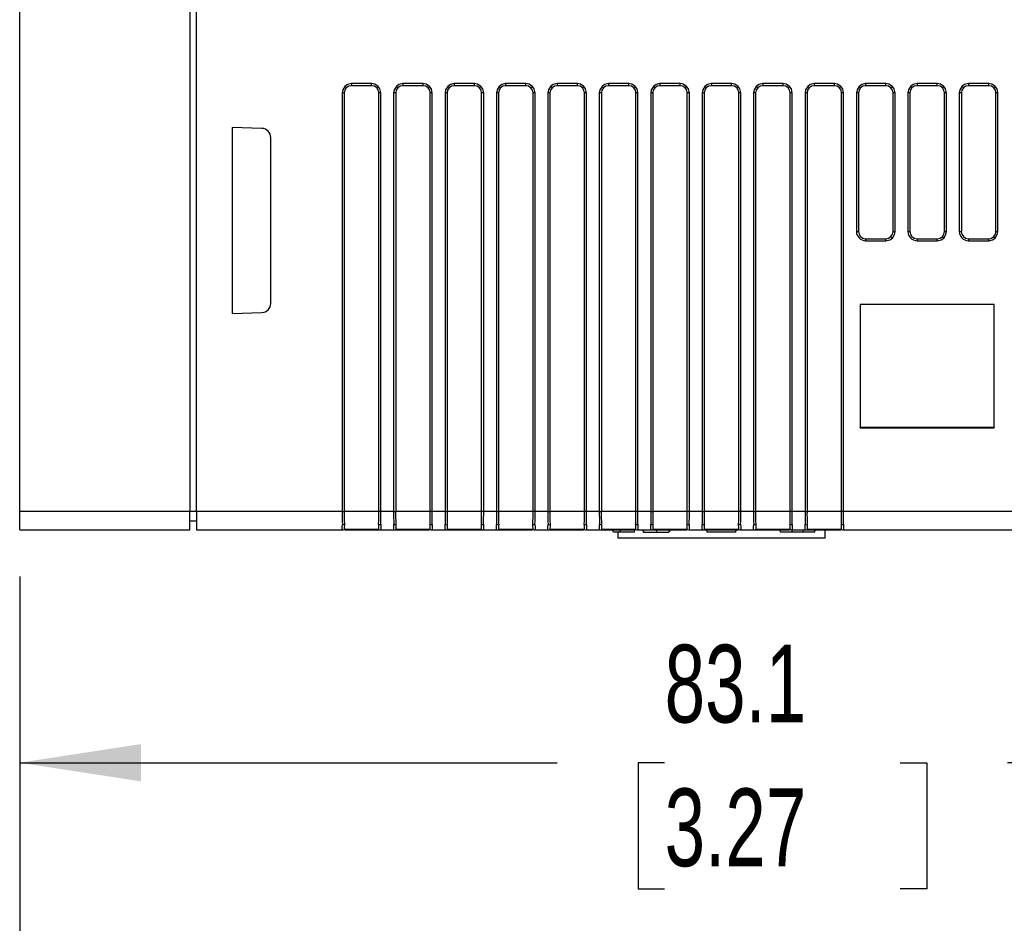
# Model space of a CAD drawing. Header units: millimetres. Extents: x 0 to 1397, y 0 to 1080.
# Tile 10 of 28: x 819 to 953, y 179 to 302. Entities that reach past the tile are written whole.
import ezdxf

# ---------------------------------------------------------------- set-up
doc = ezdxf.new("R2010")
doc.units = ezdxf.units.MM
doc.header["$LTSCALE"] = 5
doc.layers.add('DIMENSIONS', color=140, linetype='Continuous', lineweight=25)
doc.styles.add('SLDTEXTSTYLE0', font='TXT', dxfattribs={"width": 0.7})
doc.dimstyles.new('SLDDIMSTYLE1', dxfattribs={"dimtxt": 10.790039, "dimasz": 16.51, "dimexe": 0, "dimexo": 0.0625, "dimgap": 2.69751, "dimtad": 0, "dimtih": 1, "dimtoh": 1, "dimdec": 1, "dimlfac": 0.4, "dimrnd": 1e-09, "dimzin": 12, "dimdsep": 46, "dimtxsty": 'SLDTEXTSTYLE0', "dimsah": 1, "dimcen": 0.09, "dimadec": 0, "dimazin": 3, "dimtfac": 1, "dimtdec": 1, "dimtofl": 0, "dimtmove": 0, "dimatfit": 3, "dimfxl": 0, "dimfrac": 2, "dimtolj": 1, "dimtzin": 12, "dimarcsym": 0})

# ---------------------------------------------------------------- blocks, each defined once
blk = doc.blocks.new('_D_2')
at = {"layer": 'DIMENSIONS'}
for p, q in [((1027.06, 281.4), (1027.06, 184.55)), ((819.41, 225.77), (819.41, 184.55)), ((819.41, 200.42), (892.58, 200.42)), ((907.2, 200.42), (903.58, 200.42)), ((903.58, 200.42), (903.58, 183.27)), ((939.27, 200.42), (942.89, 200.42)), ((942.89, 200.42), (942.89, 183.27)), ((1027.06, 200.42), (953.89, 200.42)), ((903.58, 183.27), (907.2, 183.27)), ((942.89, 183.27), (939.27, 183.27))]:
    blk.add_line(p, q, dxfattribs=at)
for points in [[(819.41, 200.42), (835.92, 197.88), (835.92, 202.96)], [(1027.06, 200.42), (1010.55, 202.96), (1010.55, 197.88)]]:
    blk.add_solid(points, dxfattribs=at)
at = {"layer": 'DIMENSIONS', "char_height": 10.583, "attachment_point": 1, "style": 'SLDTEXTSTYLE0'}
for s, insert in [('83.1', (907.2, 216.48)), ('3.27', (907.2, 196.91))]:
    blk.add_mtext(s, dxfattribs=dict(at, insert=insert))
blk = doc.blocks.new('_D_3')
at = {"layer": 'DIMENSIONS'}
for p, q in [((819.41, 225.77), (819.41, 143.99)), ((1036.56, 210.15), (1036.56, 143.99)), ((819.41, 159.86), (897.33, 159.86)), ((911.95, 159.86), (908.33, 159.86)), ((908.33, 159.86), (908.33, 142.72)), ((944.02, 159.86), (947.64, 159.86)), ((947.64, 159.86), (947.64, 142.72)), ((1036.56, 159.86), (958.64, 159.86)), ((908.33, 142.72), (911.95, 142.72)), ((947.64, 142.72), (944.02, 142.72))]:
    blk.add_line(p, q, dxfattribs=at)
for points in [[(819.41, 159.86), (835.92, 157.32), (835.92, 162.4)], [(1036.56, 159.86), (1020.05, 162.4), (1020.05, 157.32)]]:
    blk.add_solid(points, dxfattribs=at)
at = {"layer": 'DIMENSIONS', "char_height": 10.583, "attachment_point": 1, "style": 'SLDTEXTSTYLE0'}
for s, insert in [('86.9', (911.95, 175.92)), ('3.42', (911.95, 156.36))]:
    blk.add_mtext(s, dxfattribs=dict(at, insert=insert))

msp = doc.modelspace()

# ---------------------------------------------------------------- linework, layer by layer
for p, q in [((819.41, 234.62), (819.41, 422.12)), ((842.59, 422.12), (842.59, 234.62)), ((843.47, 234.62), (843.47, 422.12)), ((863.87, 292.32), (863.68, 292.51)), ((867.32, 292.88), (864.56, 292.88)), ((864.56, 292.88), (864.56, 292.6)), ((867.32, 292.6), (864.56, 292.6)), ((867.32, 292.6), (867.32, 292.88)), ((868.01, 292.32), (868.2, 292.51)), ((870.87, 292.32), (870.68, 292.51)), ((874.32, 292.88), (871.56, 292.88)), ((871.56, 292.88), (871.56, 292.6)), ((874.32, 292.6), (871.56, 292.6)), ((874.32, 292.6), (874.32, 292.88)), ((875.01, 292.32), (875.2, 292.51)), ((877.87, 292.32), (877.68, 292.51)), ((881.32, 292.88), (878.56, 292.88)), ((878.56, 292.88), (878.56, 292.6)), ((881.32, 292.6), (878.56, 292.6)), ((881.32, 292.6), (881.32, 292.88)), ((882.01, 292.32), (882.2, 292.51)), ((884.87, 292.32), (884.68, 292.51)), ((888.32, 292.88), (885.56, 292.88)), ((885.56, 292.88), (885.56, 292.6)), ((888.32, 292.6), (885.56, 292.6)), ((888.32, 292.6), (888.32, 292.88)), ((889.01, 292.32), (889.2, 292.51)), ((891.87, 292.32), (891.68, 292.51)), ((895.32, 292.88), (892.56, 292.88)), ((892.56, 292.88), (892.56, 292.6)), ((895.32, 292.6), (892.56, 292.6)), ((895.32, 292.6), (895.32, 292.88)), ((896.01, 292.32), (896.2, 292.51)), ((898.87, 292.32), (898.68, 292.51)), ((902.32, 292.88), (899.56, 292.88)), ((899.56, 292.88), (899.56, 292.6)), ((902.32, 292.6), (899.56, 292.6)), ((902.32, 292.6), (902.32, 292.88)), ((903.01, 292.32), (903.2, 292.51)), ((905.87, 292.32), (905.68, 292.51)), ((909.32, 292.88), (906.56, 292.88)), ((906.56, 292.88), (906.56, 292.6)), ((909.32, 292.6), (906.56, 292.6)), ((909.32, 292.6), (909.32, 292.88)), ((910.01, 292.32), (910.2, 292.51)), ((912.87, 292.32), (912.68, 292.51)), ((916.32, 292.88), (913.56, 292.88)), ((913.56, 292.88), (913.56, 292.6)), ((916.32, 292.6), (913.56, 292.6)), ((916.32, 292.6), (916.32, 292.88)), ((917.01, 292.32), (917.2, 292.51)), ((919.87, 292.32), (919.68, 292.51)), ((923.32, 292.88), (920.56, 292.88)), ((920.56, 292.88), (920.56, 292.6)), ((923.32, 292.6), (920.56, 292.6)), ((923.32, 292.6), (923.32, 292.88)), ((924.01, 292.32), (924.2, 292.51)), ((926.87, 292.32), (926.68, 292.51)), ((930.32, 292.88), (927.56, 292.88)), ((927.56, 292.88), (927.56, 292.6)), ((930.32, 292.6), (927.56, 292.6)), ((930.32, 292.6), (930.32, 292.88)), ((931.01, 292.32), (931.2, 292.51)), ((933.87, 292.32), (933.68, 292.51)), ((937.32, 292.88), (934.56, 292.88)), ((934.56, 292.88), (934.56, 292.6)), ((937.32, 292.6), (934.56, 292.6)), ((937.32, 292.6), (937.32, 292.88)), ((938.01, 292.32), (938.2, 292.51)), ((940.87, 292.32), (940.68, 292.51)), ((944.32, 292.88), (941.56, 292.88)), ((941.56, 292.88), (941.56, 292.6)), ((944.32, 292.6), (941.56, 292.6)), ((944.32, 292.6), (944.32, 292.88)), ((945.01, 292.32), (945.2, 292.51)), ((947.87, 292.32), (947.68, 292.51)), ((951.32, 292.88), (948.56, 292.88)), ((948.56, 292.88), (948.56, 292.6)), ((951.32, 292.6), (948.56, 292.6)), ((951.32, 292.6), (951.32, 292.88)), ((952.01, 292.32), (952.2, 292.51)), ((863.31, 291.63), (863.31, 234.62)), ((863.59, 291.63), (863.31, 291.63)), ((863.59, 291.63), (863.59, 234.62)), ((868.57, 291.63), (868.29, 291.63)), ((868.29, 234.62), (868.29, 291.63)), ((868.57, 234.62), (868.57, 291.63)), ((870.31, 291.63), (870.31, 234.62)), ((870.59, 291.63), (870.31, 291.63)), ((870.59, 291.63), (870.59, 234.62)), ((875.57, 291.63), (875.29, 291.63)), ((875.29, 234.62), (875.29, 291.63)), ((875.57, 234.62), (875.57, 291.63)), ((877.31, 291.63), (877.31, 234.62)), ((877.59, 291.63), (877.31, 291.63)), ((877.59, 291.63), (877.59, 234.62)), ((882.57, 291.63), (882.29, 291.63)), ((882.29, 234.62), (882.29, 291.63)), ((882.57, 234.62), (882.57, 291.63)), ((884.31, 291.63), (884.31, 234.62)), ((884.59, 291.63), (884.31, 291.63)), ((884.59, 291.63), (884.59, 234.62)), ((889.57, 291.63), (889.29, 291.63)), ((889.29, 234.62), (889.29, 291.63)), ((889.57, 234.62), (889.57, 291.63)), ((891.31, 291.63), (891.31, 234.62)), ((891.59, 291.63), (891.31, 291.63)), ((891.59, 291.63), (891.59, 234.62)), ((896.57, 291.63), (896.29, 291.63)), ((896.29, 234.62), (896.29, 291.63)), ((896.57, 234.62), (896.57, 291.63)), ((898.31, 291.63), (898.31, 234.62)), ((898.59, 291.63), (898.31, 291.63)), ((898.59, 291.63), (898.59, 234.62)), ((903.57, 291.63), (903.29, 291.63)), ((903.29, 234.62), (903.29, 291.63)), ((903.57, 234.62), (903.57, 291.63)), ((905.31, 291.63), (905.31, 234.62)), ((905.59, 291.63), (905.31, 291.63)), ((905.59, 291.63), (905.59, 234.62)), ((910.57, 291.63), (910.29, 291.63)), ((910.29, 234.62), (910.29, 291.63)), ((910.57, 234.62), (910.57, 291.63)), ((912.31, 291.63), (912.31, 234.62)), ((912.59, 291.63), (912.31, 291.63)), ((912.59, 291.63), (912.59, 234.62)), ((917.57, 291.63), (917.29, 291.63)), ((917.29, 234.62), (917.29, 291.63)), ((917.57, 234.62), (917.57, 291.63)), ((919.31, 291.63), (919.31, 234.62)), ((919.59, 291.63), (919.31, 291.63)), ((919.59, 291.63), (919.59, 234.62)), ((924.57, 291.63), (924.29, 291.63)), ((924.29, 234.62), (924.29, 291.63)), ((924.57, 234.62), (924.57, 291.63)), ((926.31, 291.63), (926.31, 234.62)), ((926.59, 291.63), (926.31, 291.63)), ((926.59, 291.63), (926.59, 234.62)), ((931.57, 291.63), (931.29, 291.63)), ((931.29, 234.62), (931.29, 291.63)), ((931.57, 234.62), (931.57, 291.63)), ((933.31, 291.63), (933.31, 272.75)), ((933.59, 291.63), (933.31, 291.63)), ((933.59, 291.63), (933.59, 272.75)), ((938.57, 291.63), (938.29, 291.63)), ((938.29, 272.75), (938.29, 291.63)), ((938.57, 272.75), (938.57, 291.63)), ((940.31, 291.63), (940.31, 272.75)), ((940.59, 291.63), (940.31, 291.63)), ((940.59, 291.63), (940.59, 272.75)), ((945.57, 291.63), (945.29, 291.63)), ((945.29, 272.75), (945.29, 291.63)), ((945.57, 272.75), (945.57, 291.63)), ((947.31, 291.63), (947.31, 272.75)), ((947.59, 291.63), (947.31, 291.63)), ((947.59, 291.63), (947.59, 272.75)), ((952.57, 291.63), (952.29, 291.63)), ((952.29, 272.75), (952.29, 291.63)), ((952.57, 272.75), (952.57, 291.63)), ((852.39, 286.79), (848.34, 286.93)), ((848.34, 286.93), (848.34, 261.57)), ((853.59, 262.96), (853.59, 285.54)), ((933.31, 272.75), (933.59, 272.75)), ((938.29, 272.75), (938.57, 272.75)), ((940.31, 272.75), (940.59, 272.75)), ((945.29, 272.75), (945.57, 272.75)), ((947.31, 272.75), (947.59, 272.75)), ((952.29, 272.75), (952.57, 272.75)), ((934.56, 271.77), (934.56, 271.5)), ((934.56, 271.77), (937.32, 271.77)), ((934.56, 271.5), (937.32, 271.5)), ((937.32, 271.5), (937.32, 271.77)), ((938.2, 271.86), (938.01, 272.06)), ((941.56, 271.77), (941.56, 271.5)), ((941.56, 271.77), (944.32, 271.77)), ((941.56, 271.5), (944.32, 271.5)), ((944.32, 271.5), (944.32, 271.77)), ((945.2, 271.86), (945.01, 272.06)), ((948.56, 271.77), (948.56, 271.5)), ((948.56, 271.77), (951.32, 271.77)), ((948.56, 271.5), (951.32, 271.5)), ((951.32, 271.5), (951.32, 271.77)), ((952.2, 271.86), (952.01, 272.06)), ((952.08, 262.82), (933.8, 262.82)), ((933.8, 262.82), (933.8, 246)), ((933.8, 262.82), (933.8, 262.82)), ((952.08, 262.82), (933.8, 262.82)), ((933.8, 262.82), (933.8, 246.06)), ((952.08, 246), (952.08, 262.82)), ((952.08, 262.82), (952.08, 262.82)), ((952.08, 246.06), (952.08, 262.82)), ((848.34, 261.57), (852.39, 261.71)), ((933.8, 246), (933.8, 246.06)), ((952.08, 246.06), (933.8, 246.06)), ((933.8, 246), (952.08, 246)), ((952.08, 246.06), (952.08, 246)), ((842.59, 234.62), (819.41, 234.62)), ((819.41, 232.12), (819.41, 234.62)), ((842.59, 232.12), (842.59, 234.62)), ((843.47, 234.62), (842.59, 234.62)), ((863.31, 234.62), (843.47, 234.62)), ((843.47, 234.62), (843.47, 232.12)), ((863.31, 234.62), (863.59, 234.62)), ((868.29, 234.62), (863.59, 234.62)), ((868.57, 234.62), (868.29, 234.62)), ((870.31, 234.62), (868.57, 234.62)), ((870.31, 234.62), (870.59, 234.62)), ((875.29, 234.62), (870.59, 234.62)), ((875.57, 234.62), (875.29, 234.62)), ((877.31, 234.62), (875.57, 234.62)), ((877.31, 234.62), (877.59, 234.62)), ((882.29, 234.62), (877.59, 234.62)), ((882.57, 234.62), (882.29, 234.62)), ((884.31, 234.62), (882.57, 234.62)), ((884.31, 234.62), (884.59, 234.62)), ((889.29, 234.62), (884.59, 234.62)), ((889.57, 234.62), (889.29, 234.62)), ((891.31, 234.62), (889.57, 234.62)), ((891.31, 234.62), (891.59, 234.62)), ((896.29, 234.62), (891.59, 234.62)), ((896.57, 234.62), (896.29, 234.62)), ((898.31, 234.62), (896.57, 234.62)), ((898.31, 234.62), (898.59, 234.62)), ((903.29, 234.62), (898.59, 234.62)), ((903.57, 234.62), (903.29, 234.62)), ((905.31, 234.62), (903.57, 234.62)), ((905.31, 234.62), (905.59, 234.62)), ((910.29, 234.62), (905.59, 234.62)), ((910.57, 234.62), (910.29, 234.62)), ((912.31, 234.62), (910.57, 234.62)), ((912.31, 234.62), (912.59, 234.62)), ((917.29, 234.62), (912.59, 234.62)), ((917.57, 234.62), (917.29, 234.62)), ((919.31, 234.62), (917.57, 234.62)), ((919.31, 234.62), (919.59, 234.62)), ((924.29, 234.62), (919.59, 234.62)), ((924.57, 234.62), (924.29, 234.62)), ((926.31, 234.62), (924.57, 234.62)), ((926.31, 234.62), (926.59, 234.62)), ((931.29, 234.62), (926.59, 234.62)), ((931.57, 234.62), (931.29, 234.62)), ((1033.94, 234.62), (931.57, 234.62)), ((842.59, 233.37), (843.47, 233.37)), ((819.41, 232.12), (842.59, 232.12)), ((843.47, 232.12), (863.31, 232.12)), ((868.29, 232.19), (863.59, 232.19)), ((863.68, 232.12), (864.56, 232.12)), ((864.56, 232.19), (864.56, 232.12)), ((864.56, 232.12), (867.32, 232.12)), ((867.32, 232.19), (867.32, 232.12)), ((867.32, 232.12), (868.57, 232.12)), ((868.57, 232.12), (870.31, 232.12)), ((870.31, 232.12), (871.56, 232.12)), ((875.29, 232.19), (870.59, 232.19)), ((871.56, 232.19), (871.56, 232.12)), ((871.56, 232.12), (874.32, 232.12)), ((874.32, 232.19), (874.32, 232.12)), ((874.32, 232.12), (875.2, 232.12)), ((875.57, 232.12), (877.31, 232.12)), ((877.31, 232.12), (882.57, 232.12)), ((882.29, 232.19), (877.59, 232.19)), ((882.57, 232.12), (884.31, 232.12)), ((884.31, 232.12), (885.56, 232.12)), ((889.29, 232.19), (884.59, 232.19)), ((885.56, 232.19), (885.56, 232.12)), ((885.56, 232.12), (888.32, 232.12)), ((888.32, 232.19), (888.32, 232.12)), ((888.32, 232.12), (889.2, 232.12)), ((889.57, 232.12), (891.31, 232.12)), ((891.31, 232.12), (892.56, 232.12)), ((896.29, 232.19), (891.59, 232.19)), ((892.56, 232.19), (892.56, 232.12)), ((892.56, 232.12), (895.32, 232.12)), ((895.32, 232.19), (895.32, 232.12)), ((895.32, 232.12), (896.2, 232.12)), ((896.57, 232.12), (898.31, 232.12)), ((898.31, 232.12), (899.56, 232.12)), ((903.29, 232.19), (898.59, 232.19)), ((899.56, 232.19), (899.56, 232.12)), ((899.56, 232.12), (902.32, 232.12)), ((900.23, 231.81), (900.17, 232.12)), ((901.15, 231.81), (901.21, 232.12)), ((902.32, 232.19), (902.32, 232.12)), ((902.32, 232.12), (903.2, 232.12)), ((903.11, 231.81), (903.16, 232.12)), ((903.57, 232.12), (905.31, 232.12)), ((904.28, 232.12), (904.34, 231.81)), ((904.34, 231.81), (904.28, 232.12)), ((904.28, 232.12), (904.34, 231.81)), ((905.31, 232.12), (906.56, 232.12)), ((910.29, 232.19), (905.59, 232.19)), ((906.56, 232.19), (906.56, 232.12)), ((906.56, 232.12), (909.32, 232.12)), ((909.32, 232.19), (909.32, 232.12)), ((909.32, 232.12), (910.2, 232.12)), ((910.57, 232.12), (912.31, 232.12)), ((912.31, 232.12), (913.56, 232.12)), ((917.29, 232.19), (912.59, 232.19)), ((913, 231.81), (912.94, 232.12)), ((913.56, 232.19), (913.56, 232.12)), ((913.56, 232.12), (916.32, 232.12)), ((916.32, 232.19), (916.32, 232.12)), ((916.32, 232.12), (917.2, 232.12)), ((916.88, 231.81), (916.94, 232.12)), ((917.57, 232.12), (919.31, 232.12)), ((919.31, 232.12), (920.56, 232.12)), ((924.29, 232.19), (919.59, 232.19)), ((920.56, 232.19), (920.56, 232.12)), ((920.56, 232.12), (923.32, 232.12)), ((922.97, 231.81), (922.91, 232.12)), ((923.32, 232.19), (923.32, 232.12)), ((923.32, 232.12), (924.2, 232.12)), ((924.59, 231.81), (924.53, 232.12)), ((924.57, 232.12), (926.31, 232.12)), ((926.04, 231.81), (926.1, 232.12)), ((926.31, 232.12), (927.56, 232.12)), ((931.29, 232.19), (926.59, 232.19)), ((927.56, 232.19), (927.56, 232.12)), ((927.56, 232.12), (930.32, 232.12)), ((927.66, 231.81), (927.71, 232.12)), ((929.06, 231), (929.06, 232.12)), ((930.32, 232.19), (930.32, 232.12)), ((930.32, 232.12), (931.2, 232.12)), ((931.57, 232.12), (1033.94, 232.12)), ((901.15, 231.81), (900.23, 231.81)), ((900.81, 231.81), (900.81, 231)), ((929.06, 231), (900.81, 231)), ((903.11, 231.81), (901.15, 231.81)), ((904.34, 231.81), (906.11, 231.81)), ((906.11, 231.81), (907.78, 231.81)), ((916.88, 231.81), (913, 231.81)), ((924.59, 231.81), (922.97, 231.81)), ((926.04, 231.81), (924.59, 231.81)), ((927.66, 231.81), (926.04, 231.81))]:
    msp.add_line(p, q)
at = {"flags": 128}
for points in [[(863.68, 292.51), (863.39, 292.05), (863.31, 291.63)], [(863.87, 292.32), (863.66, 292), (863.59, 291.63)], [(864.56, 292.88), (864.03, 292.76), (863.68, 292.51)], [(864.56, 292.6), (864.19, 292.53), (863.87, 292.32)], [(868.2, 292.51), (867.74, 292.8), (867.32, 292.88)], [(868.01, 292.32), (867.69, 292.53), (867.32, 292.6)], [(868.29, 291.63), (868.22, 292), (868.01, 292.32)], [(868.57, 291.63), (868.45, 292.16), (868.2, 292.51)], [(870.68, 292.51), (870.39, 292.05), (870.31, 291.63)], [(870.87, 292.32), (870.66, 292), (870.59, 291.63)], [(871.56, 292.88), (871.03, 292.76), (870.68, 292.51)], [(871.56, 292.6), (871.19, 292.53), (870.87, 292.32)], [(875.2, 292.51), (874.74, 292.8), (874.32, 292.88)], [(875.01, 292.32), (874.69, 292.53), (874.32, 292.6)], [(875.29, 291.63), (875.22, 292), (875.01, 292.32)], [(875.57, 291.63), (875.45, 292.16), (875.2, 292.51)], [(877.68, 292.51), (877.39, 292.05), (877.31, 291.63)], [(877.87, 292.32), (877.66, 292), (877.59, 291.63)], [(878.56, 292.88), (878.03, 292.76), (877.68, 292.51)], [(878.56, 292.6), (878.19, 292.53), (877.87, 292.32)], [(882.2, 292.51), (881.74, 292.8), (881.32, 292.88)], [(882.01, 292.32), (881.69, 292.53), (881.32, 292.6)], [(882.29, 291.63), (882.22, 292), (882.01, 292.32)], [(882.57, 291.63), (882.45, 292.16), (882.2, 292.51)], [(884.68, 292.51), (884.39, 292.05), (884.31, 291.63)], [(884.87, 292.32), (884.66, 292), (884.59, 291.63)], [(885.56, 292.88), (885.03, 292.76), (884.68, 292.51)], [(885.56, 292.6), (885.19, 292.53), (884.87, 292.32)], [(889.2, 292.51), (888.74, 292.8), (888.32, 292.88)], [(889.01, 292.32), (888.69, 292.53), (888.32, 292.6)], [(889.29, 291.63), (889.22, 292), (889.01, 292.32)], [(889.57, 291.63), (889.45, 292.16), (889.2, 292.51)], [(891.68, 292.51), (891.39, 292.05), (891.31, 291.63)], [(891.87, 292.32), (891.66, 292), (891.59, 291.63)], [(892.56, 292.88), (892.03, 292.76), (891.68, 292.51)], [(892.56, 292.6), (892.19, 292.53), (891.87, 292.32)], [(896.2, 292.51), (895.74, 292.8), (895.32, 292.88)], [(896.01, 292.32), (895.69, 292.53), (895.32, 292.6)], [(896.29, 291.63), (896.22, 292), (896.01, 292.32)], [(896.57, 291.63), (896.45, 292.16), (896.2, 292.51)], [(898.68, 292.51), (898.39, 292.05), (898.31, 291.63)], [(898.87, 292.32), (898.66, 292), (898.59, 291.63)], [(899.56, 292.88), (899.03, 292.76), (898.68, 292.51)], [(899.56, 292.6), (899.19, 292.53), (898.87, 292.32)], [(903.2, 292.51), (902.74, 292.8), (902.32, 292.88)], [(903.01, 292.32), (902.69, 292.53), (902.32, 292.6)], [(903.29, 291.63), (903.22, 292), (903.01, 292.32)], [(903.57, 291.63), (903.45, 292.16), (903.2, 292.51)], [(905.68, 292.51), (905.39, 292.05), (905.31, 291.63)], [(905.87, 292.32), (905.66, 292), (905.59, 291.63)], [(906.56, 292.88), (906.03, 292.76), (905.68, 292.51)], [(906.56, 292.6), (906.19, 292.53), (905.87, 292.32)], [(910.2, 292.51), (909.74, 292.8), (909.32, 292.88)], [(910.01, 292.32), (909.69, 292.53), (909.32, 292.6)], [(910.29, 291.63), (910.22, 292), (910.01, 292.32)], [(910.57, 291.63), (910.45, 292.16), (910.2, 292.51)], [(912.68, 292.51), (912.39, 292.05), (912.31, 291.63)], [(912.87, 292.32), (912.66, 292), (912.59, 291.63)], [(913.56, 292.88), (913.03, 292.76), (912.68, 292.51)], [(913.56, 292.6), (913.19, 292.53), (912.87, 292.32)], [(917.2, 292.51), (916.74, 292.8), (916.32, 292.88)], [(917.01, 292.32), (916.69, 292.53), (916.32, 292.6)], [(917.29, 291.63), (917.22, 292), (917.01, 292.32)], [(917.57, 291.63), (917.45, 292.16), (917.2, 292.51)], [(919.68, 292.51), (919.39, 292.05), (919.31, 291.63)], [(919.87, 292.32), (919.66, 292), (919.59, 291.63)], [(920.56, 292.88), (920.03, 292.76), (919.68, 292.51)], [(920.56, 292.6), (920.19, 292.53), (919.87, 292.32)], [(924.2, 292.51), (923.74, 292.8), (923.32, 292.88)], [(924.01, 292.32), (923.69, 292.53), (923.32, 292.6)], [(924.29, 291.63), (924.22, 292), (924.01, 292.32)], [(924.57, 291.63), (924.45, 292.16), (924.2, 292.51)], [(926.68, 292.51), (926.39, 292.05), (926.31, 291.63)], [(926.87, 292.32), (926.66, 292), (926.59, 291.63)], [(927.56, 292.88), (927.03, 292.76), (926.68, 292.51)], [(927.56, 292.6), (927.19, 292.53), (926.87, 292.32)], [(931.2, 292.51), (930.74, 292.8), (930.32, 292.88)], [(931.01, 292.32), (930.69, 292.53), (930.32, 292.6)], [(931.29, 291.63), (931.22, 292), (931.01, 292.32)], [(931.57, 291.63), (931.45, 292.16), (931.2, 292.51)], [(933.68, 292.51), (933.39, 292.05), (933.31, 291.63)], [(933.87, 292.32), (933.66, 292), (933.59, 291.63)], [(934.56, 292.88), (934.03, 292.76), (933.68, 292.51)], [(934.56, 292.6), (934.19, 292.53), (933.87, 292.32)], [(938.2, 292.51), (937.74, 292.8), (937.32, 292.88)], [(938.01, 292.32), (937.69, 292.53), (937.32, 292.6)], [(938.29, 291.63), (938.22, 292), (938.01, 292.32)], [(938.57, 291.63), (938.45, 292.16), (938.2, 292.51)], [(940.68, 292.51), (940.39, 292.05), (940.31, 291.63)], [(940.87, 292.32), (940.66, 292), (940.59, 291.63)], [(941.56, 292.88), (941.03, 292.76), (940.68, 292.51)], [(941.56, 292.6), (941.19, 292.53), (940.87, 292.32)], [(945.2, 292.51), (944.74, 292.8), (944.32, 292.88)], [(945.01, 292.32), (944.69, 292.53), (944.32, 292.6)], [(945.29, 291.63), (945.22, 292), (945.01, 292.32)], [(945.57, 291.63), (945.45, 292.16), (945.2, 292.51)], [(947.68, 292.51), (947.39, 292.05), (947.31, 291.63)], [(947.87, 292.32), (947.66, 292), (947.59, 291.63)], [(948.56, 292.88), (948.03, 292.76), (947.68, 292.51)], [(948.56, 292.6), (948.19, 292.53), (947.87, 292.32)], [(952.2, 292.51), (951.74, 292.8), (951.32, 292.88)], [(952.01, 292.32), (951.69, 292.53), (951.32, 292.6)], [(952.29, 291.63), (952.22, 292), (952.01, 292.32)], [(952.57, 291.63), (952.45, 292.16), (952.2, 292.51)], [(938.01, 272.06), (938.22, 272.37), (938.29, 272.75)], [(938.2, 271.86), (938.49, 272.32), (938.57, 272.75)], [(945.01, 272.06), (945.22, 272.37), (945.29, 272.75)], [(945.2, 271.86), (945.49, 272.32), (945.57, 272.75)], [(952.01, 272.06), (952.22, 272.37), (952.29, 272.75)], [(952.2, 271.86), (952.49, 272.32), (952.57, 272.75)], [(937.32, 271.77), (937.69, 271.85), (938.01, 272.06)], [(937.32, 271.5), (937.85, 271.62), (938.2, 271.86)], [(944.32, 271.77), (944.69, 271.85), (945.01, 272.06)], [(944.32, 271.5), (944.85, 271.62), (945.2, 271.86)], [(951.32, 271.77), (951.69, 271.85), (952.01, 272.06)], [(951.32, 271.5), (951.85, 271.62), (952.2, 271.86)], [(863.31, 232.12), (863.32, 232.3), (863.32, 232.53), (863.33, 232.86)], [(863.33, 232.86), (863.47, 232.87), (863.61, 232.9)], [(868.27, 232.9), (868.41, 232.87), (868.55, 232.86)], [(868.55, 232.86), (868.56, 232.53), (868.56, 232.3), (868.57, 232.12)], [(870.31, 232.12), (870.32, 232.3), (870.32, 232.53), (870.33, 232.86)], [(870.33, 232.86), (870.47, 232.87), (870.61, 232.9)], [(875.27, 232.9), (875.41, 232.87), (875.55, 232.86)], [(875.55, 232.86), (875.56, 232.53), (875.56, 232.3), (875.57, 232.12)], [(877.31, 232.12), (877.32, 232.3), (877.32, 232.53), (877.33, 232.86)], [(877.33, 232.86), (877.47, 232.87), (877.61, 232.9)], [(882.27, 232.9), (882.41, 232.87), (882.55, 232.86)], [(882.55, 232.86), (882.56, 232.53), (882.56, 232.3), (882.57, 232.12)], [(884.31, 232.12), (884.32, 232.3), (884.32, 232.53), (884.33, 232.86)], [(884.33, 232.86), (884.47, 232.87), (884.61, 232.9)], [(889.27, 232.9), (889.41, 232.87), (889.55, 232.86)], [(889.55, 232.86), (889.56, 232.53), (889.56, 232.3), (889.57, 232.12)], [(891.31, 232.12), (891.32, 232.3), (891.32, 232.53), (891.33, 232.86)], [(891.33, 232.86), (891.47, 232.87), (891.61, 232.9)], [(896.27, 232.9), (896.41, 232.87), (896.55, 232.86)], [(896.55, 232.86), (896.56, 232.53), (896.56, 232.3), (896.57, 232.12)], [(898.31, 232.12), (898.32, 232.3), (898.32, 232.53), (898.33, 232.86)], [(898.33, 232.86), (898.47, 232.87), (898.61, 232.9)], [(903.27, 232.9), (903.41, 232.87), (903.55, 232.86)], [(903.55, 232.86), (903.56, 232.53), (903.56, 232.3), (903.57, 232.12)], [(905.31, 232.12), (905.32, 232.3), (905.32, 232.53), (905.33, 232.86)], [(905.33, 232.86), (905.47, 232.87), (905.61, 232.9)], [(906.11, 232.12), (906.11, 231.95), (906.11, 231.81)], [(907.83, 232.12), (907.8, 231.95), (907.78, 231.81)], [(907.89, 232.12), (907.85, 231.95), (907.83, 231.81)], [(910.27, 232.9), (910.41, 232.87), (910.55, 232.86)], [(910.55, 232.86), (910.56, 232.53), (910.56, 232.3), (910.57, 232.12)], [(912.31, 232.12), (912.32, 232.3), (912.32, 232.53), (912.33, 232.86)], [(912.33, 232.86), (912.47, 232.87), (912.61, 232.9)], [(917.27, 232.9), (917.41, 232.87), (917.55, 232.86)], [(917.55, 232.86), (917.56, 232.53), (917.56, 232.3), (917.57, 232.12)], [(919.31, 232.12), (919.32, 232.3), (919.32, 232.53), (919.33, 232.86)], [(919.33, 232.86), (919.47, 232.87), (919.61, 232.9)], [(924.27, 232.9), (924.41, 232.87), (924.55, 232.86)], [(924.55, 232.86), (924.56, 232.53), (924.56, 232.3), (924.57, 232.12)], [(926.31, 232.12), (926.32, 232.3), (926.32, 232.53), (926.33, 232.86)], [(926.33, 232.86), (926.47, 232.87), (926.61, 232.9)], [(931.27, 232.9), (931.41, 232.87), (931.55, 232.86)], [(931.55, 232.86), (931.56, 232.53), (931.56, 232.3), (931.57, 232.12)]]:
    msp.add_lwpolyline(points, dxfattribs=at)
for centre, radius, start, end in [((852.34, 285.54), 1.25, 0, 88), ((934.56, 272.75), 1.25, 180.1022, 269.8978), ((934.56, 272.75), 0.977, 180.106, 269.894), ((941.56, 272.75), 1.25, 180.1022, 269.8978), ((941.56, 272.75), 0.977, 180.106, 269.894), ((948.56, 272.75), 1.25, 180.1022, 269.8978), ((948.56, 272.75), 0.977, 180.106, 269.894), ((852.34, 262.96), 1.25, 272, 0), ((933.12, 234.5), 69.81, 179.896, 181.3471), ((912.54, 234.31), 48.96, 179.6307, 181.6473), ((819.34, 234.31), 48.95, 358.3526, 0.3694), ((798.76, 234.5), 69.81, 358.6529, 0.104), ((940.12, 234.5), 69.81, 179.896, 181.3471), ((919.54, 234.31), 48.96, 179.6307, 181.6473), ((826.34, 234.31), 48.95, 358.3526, 0.3694), ((805.76, 234.5), 69.81, 358.6529, 0.104), ((947.12, 234.5), 69.81, 179.896, 181.3471), ((926.54, 234.31), 48.96, 179.6307, 181.6473), ((833.34, 234.31), 48.95, 358.3526, 0.3694), ((812.76, 234.5), 69.81, 358.6529, 0.104), ((954.12, 234.5), 69.81, 179.896, 181.3471), ((933.54, 234.31), 48.96, 179.6307, 181.6473), ((840.34, 234.31), 48.95, 358.3526, 0.3694), ((819.76, 234.5), 69.81, 358.6529, 0.104), ((961.12, 234.5), 69.81, 179.896, 181.3471), ((940.54, 234.31), 48.96, 179.6307, 181.6473), ((847.34, 234.31), 48.95, 358.3526, 0.3694), ((826.76, 234.5), 69.81, 358.6529, 0.104), ((968.12, 234.5), 69.81, 179.896, 181.3471), ((947.54, 234.31), 48.96, 179.6307, 181.6473), ((854.34, 234.31), 48.95, 358.3526, 0.3694), ((833.76, 234.5), 69.81, 358.6529, 0.104), ((975.12, 234.5), 69.81, 179.896, 181.3471), ((954.54, 234.31), 48.96, 179.6307, 181.6473), ((861.34, 234.31), 48.95, 358.3526, 0.3694), ((840.76, 234.5), 69.81, 358.6529, 0.104), ((982.12, 234.5), 69.81, 179.896, 181.3471), ((961.54, 234.31), 48.96, 179.6307, 181.6473), ((868.34, 234.31), 48.95, 358.3526, 0.3694), ((847.76, 234.5), 69.81, 358.6529, 0.104), ((989.12, 234.5), 69.81, 179.896, 181.3471), ((968.54, 234.31), 48.96, 179.6307, 181.6473), ((875.34, 234.31), 48.95, 358.3526, 0.3694), ((854.76, 234.5), 69.81, 358.6529, 0.104), ((996.12, 234.5), 69.81, 179.896, 181.3471), ((975.54, 234.31), 48.96, 179.6307, 181.6473), ((882.34, 234.31), 48.95, 358.3526, 0.3694), ((861.76, 234.5), 69.81, 358.6529, 0.104), ((863.31, 232.75), 0.625, 270, 296.0515), ((887.81, 231.89), 24.22, 177.6132, 179.3021), ((863.67, 232.47), 0.341, 270.6682, 305.5645), ((844.09, 231.89), 24.2, 0.6973, 2.3874), ((868.57, 232.75), 0.625, 243.9485, 270), ((870.31, 232.75), 0.625, 270, 296.0515), ((894.81, 231.89), 24.22, 177.6132, 179.3021), ((875.21, 232.47), 0.341, 234.4355, 269.3318), ((851.09, 231.89), 24.2, 0.6973, 2.3874), ((875.57, 232.75), 0.625, 243.9485, 270), ((877.31, 232.75), 0.625, 270, 296.0515), ((901.81, 231.89), 24.22, 177.6132, 179.3021), ((858.09, 231.89), 24.2, 0.6973, 2.3874), ((882.57, 232.75), 0.625, 243.9485, 270), ((884.31, 232.75), 0.625, 270, 296.0515), ((908.81, 231.89), 24.22, 177.6132, 179.3021), ((889.21, 232.47), 0.341, 234.4355, 269.3318), ((865.09, 231.89), 24.2, 0.6973, 2.3874), ((889.57, 232.75), 0.625, 243.9485, 270), ((891.31, 232.75), 0.625, 270, 296.0515), ((915.81, 231.89), 24.22, 177.6132, 179.3021), ((896.21, 232.47), 0.341, 234.4355, 269.3318), ((872.09, 231.89), 24.2, 0.6973, 2.3874), ((896.57, 232.75), 0.625, 243.9485, 270), ((898.31, 232.75), 0.625, 270, 296.0515), ((922.81, 231.89), 24.22, 177.6132, 179.3021), ((903.21, 232.47), 0.341, 234.4355, 269.3318), ((879.09, 231.89), 24.2, 0.6973, 2.3874), ((903.57, 232.75), 0.625, 243.9485, 270), ((905.31, 232.75), 0.625, 270, 296.0515), ((929.81, 231.89), 24.22, 177.6132, 179.3021), ((910.21, 232.47), 0.341, 234.4355, 269.3318), ((886.09, 231.89), 24.2, 0.6973, 2.3874), ((910.57, 232.75), 0.625, 243.9485, 270), ((912.31, 232.75), 0.625, 270, 296.0515), ((936.81, 231.89), 24.22, 177.6132, 179.3021), ((917.21, 232.47), 0.341, 234.4355, 269.3318), ((893.09, 231.89), 24.2, 0.6973, 2.3874), ((917.57, 232.75), 0.625, 243.9485, 270), ((919.31, 232.75), 0.625, 270, 296.0515), ((943.81, 231.89), 24.22, 177.6132, 179.3021), ((924.21, 232.47), 0.341, 234.4355, 269.3318), ((900.09, 231.89), 24.2, 0.6973, 2.3874), ((924.57, 232.75), 0.625, 243.9485, 270), ((926.31, 232.75), 0.625, 270, 296.0515), ((950.81, 231.89), 24.22, 177.6132, 179.3021), ((931.21, 232.47), 0.341, 234.4355, 269.3318), ((907.09, 231.89), 24.2, 0.6973, 2.3874), ((931.57, 232.75), 0.625, 243.9485, 270)]:
    msp.add_arc(centre, radius, start, end)

# ---------------------------------------------------------------- dimensions: what is measured, and where the dimension line sits
at = {"layer": 'DIMENSIONS'}
for base, p1, picture, middle in [((819.41, 200.42), (1027.06, 287.75), '_D_2', (923.23, 200.42)), ((819.41, 159.86), (1036.56, 216.5), '_D_3', (927.98, 159.86))]:
    dim = msp.add_linear_dim(base=base, p1=p1, p2=(819.41, 232.12), dimstyle='SLDDIMSTYLE1', dxfattribs=at)
    dim.commit()
    dim.dimension.update_dxf_attribs({"geometry": picture, "text_midpoint": middle, "dimtype": 160})

doc.saveas('drawing.dxf')
